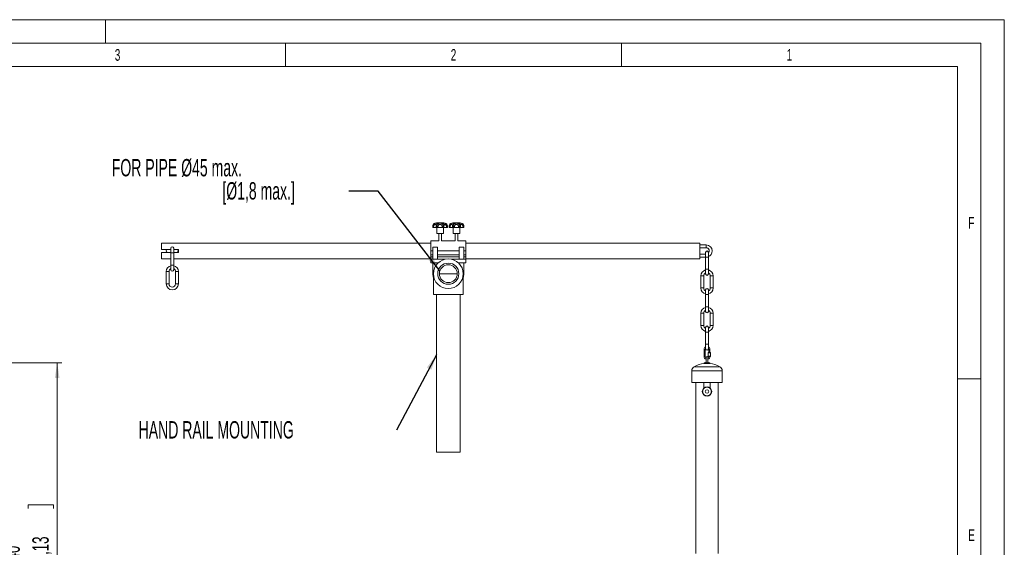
# Model space of a CAD drawing. Header units: millimetres. Extents: x 0 to 594, y 0 to 420.
# Tile 49 of 49: x 384 to 594, y 307 to 420. Entities that reach past the tile are written whole.
import ezdxf

# ---------------------------------------------------------------- set-up
doc = ezdxf.new("R2010")
doc.units = ezdxf.units.MM
doc.styles.add('SLDTEXTSTYLE0', font='TXT', dxfattribs={"width": 0.605})
doc.styles.add('SLDTEXTSTYLE1', font='TXT', dxfattribs={"width": 0.638186})
doc.dimstyles.new('SLDDIMSTYLE4', dxfattribs={"dimtxt": 3.5, "dimasz": 3.302, "dimexe": 0, "dimexo": 0.0625, "dimgap": 0.875, "dimtad": 1, "dimdec": 3, "dimlfac": 10, "dimrnd": 1e-09, "dimzin": 12, "dimdsep": 46, "dimtxsty": 'SLDTEXTSTYLE0', "dimsah": 1, "dimcen": 0.09, "dimadec": 0, "dimazin": 3, "dimtfac": 1, "dimtofl": 0, "dimtmove": 0, "dimatfit": 3, "dimfxl": 1, "dimfrac": 2, "dimtolj": 1, "dimtzin": 12, "dimarcsym": 0})
doc.dimstyles.new('SLDDIMSTYLE6', dxfattribs={"dimtxt": 0, "dimasz": 3.302, "dimexe": 0, "dimexo": 0.0625, "dimgap": 0, "dimtad": 0, "dimtih": 1, "dimtoh": 1, "dimdec": 0, "dimrnd": 1e-09, "dimzin": 0, "dimdsep": 46, "dimtxsty": 'Standard', "dimsah": 1, "dimcen": 0.09, "dimadec": 0, "dimazin": 0, "dimtfac": 3.302, "dimtdec": 0, "dimtofl": 0, "dimtmove": 0, "dimatfit": 3, "dimfxl": 1, "dimfrac": 2, "dimtolj": 1, "dimtzin": 0, "dimarcsym": 0})

# ---------------------------------------------------------------- blocks, each defined once
blk = doc.blocks.new('_D_8')
at = {"color": 7, "linetype": 'Continuous', "lineweight": 0}
for p, q in [((312.57, 346.79), (392.72, 346.79)), ((391.72, 270.44), (391.72, 346.79)), ((385.54, 315.63), (385.54, 316.43)), ((385.54, 316.43), (390.91, 316.43)), ((390.91, 316.43), (390.91, 315.63)), ((385.54, 301.6), (385.54, 300.79)), ((385.54, 300.79), (390.91, 300.79)), ((390.91, 300.79), (390.91, 301.6)), ((337.5, 270.44), (392.72, 270.44))]:
    blk.add_line(p, q, dxfattribs=at)
for points in [[(391.72, 346.79), (391.21, 343.49), (392.22, 343.49)], [(391.72, 270.44), (392.22, 273.74), (391.21, 273.74)]]:
    blk.add_solid(points, dxfattribs=at)
at = {"color": 7, "linetype": 'Continuous', "lineweight": 0, "char_height": 3.5, "attachment_point": 1, "rotation": 90, "style": 'SLDTEXTSTYLE0'}
for s, insert in [('29,13', (386.4, 302.6, 0.01)), ('740', (380.23, 303, 0.01))]:
    blk.add_mtext(s, dxfattribs=dict(at, insert=insert))
blk = doc.blocks.new('SW_NOTE_13')
at = {"color": 0, "linetype": 'Continuous', "lineweight": 0, "char_height": 3.7042, "attachment_point": 1, "style": 'SLDTEXTSTYLE0'}
for s, insert in [('FOR PIPE Ø45 max.', (-50.63, 6.83)), ('[Ø1,8 max.]', (-27.02, 1.89))]:
    blk.add_mtext(s, dxfattribs=dict(at, insert=insert))
blk = doc.blocks.new('SW_NOTE_14')
at = {"color": 0, "linetype": 'Continuous', "lineweight": 0, "insert": (-55.06, 1.89), "char_height": 3.7042, "attachment_point": 1, "style": 'SLDTEXTSTYLE0'}
blk.add_mtext('HAND RAIL MOUNTING', dxfattribs=at)

msp = doc.modelspace()

# ---------------------------------------------------------------- linework, layer by layer
at = {"color": 133, "linetype": 'Continuous', "lineweight": 0, "true_color": 0x71e1e1}
for p, q in [((594, 420.00007), (0, 420.00007)), ((402, 420.00007), (402, 415.00007)), ((594, 420.00007), (594, 0)), ((589, 415.00007), (5, 415.00007)), ((440.5, 415.00007), (440.5, 410.00007)), ((512.25, 415.00007), (512.25, 410.00007)), ((589, 415.00007), (589, 60.25)), ((440.5, 410.00007), (368.75, 410.00007)), ((512.25, 410.00007), (440.5, 410.00007)), ((584, 410.00007), (512.25, 410.00007)), ((584, 410.00007), (584, 60.25)), ((584, 343.3334), (589, 343.3334))]:
    msp.add_line(p, q, dxfattribs=at)
at = {"color": 7, "linetype": 'Continuous', "lineweight": 15}
for p, q in [((472.70185, 376.63242), (473.49297, 376.63242)), ((473.49297, 376.63242), (474.30185, 376.63242)), ((474.71742, 376.5092), (474.69797, 376.52238)), ((476.20184, 376.63242), (477.00249, 376.63242)), ((477.00249, 376.63242), (477.80185, 376.63242)), ((478.22668, 376.50322), (478.2074, 376.51605)), ((471.93857, 375.83242), (471.93857, 375.63242)), ((471.94022, 375.83242), (471.93857, 375.83242)), ((471.94022, 375.63242), (471.93857, 375.63242)), ((471.94022, 375.83242), (472.1103, 375.83242)), ((471.94022, 375.83242), (471.94022, 375.63242)), ((472.1103, 375.63242), (471.94022, 375.63242)), ((471.94175, 375.84966), (471.94108, 375.83243)), ((472.1103, 375.83242), (472.1103, 375.63242)), ((472.1103, 375.63242), (472.65724, 375.63242)), ((472.65724, 375.83242), (472.79264, 375.83242)), ((472.65724, 375.63242), (472.65724, 375.83242)), ((472.79264, 375.63242), (472.65724, 375.63242)), ((472.79264, 375.83242), (473.04131, 375.83242)), ((472.79264, 375.83242), (472.79264, 375.63242)), ((473.04131, 375.63242), (472.79264, 375.63242)), ((472.80185, 375.63242), (472.80185, 374.38242)), ((474.20185, 374.38242), (472.80185, 374.38242)), ((473.04131, 375.83242), (473.04131, 375.63242)), ((473.04131, 375.63242), (473.93092, 375.63242)), ((473.20184, 374.38242), (473.20184, 372.83242)), ((473.80184, 372.83242), (473.80184, 374.38242)), ((473.93092, 375.83242), (474.1791, 375.83242)), ((473.93092, 375.63242), (473.93092, 375.83242)), ((474.1791, 375.63242), (473.93092, 375.63242)), ((474.1791, 375.83242), (474.31912, 375.83242)), ((474.1791, 375.83242), (474.1791, 375.63242)), ((474.31912, 375.63242), (474.1791, 375.63242)), ((474.20185, 374.38242), (474.20185, 375.63242)), ((474.31912, 375.83242), (474.31912, 375.63242)), ((474.31912, 375.63242), (474.88149, 375.63242)), ((474.88149, 375.83242), (475.05558, 375.83242)), ((474.88149, 375.63242), (474.88149, 375.83242)), ((475.05558, 375.63242), (474.88149, 375.63242)), ((475.05558, 375.63242), (475.05558, 375.83242)), ((475.058, 375.63242), (475.05558, 375.63242)), ((475.058, 375.63242), (475.058, 375.83242)), ((475.44231, 375.83242), (475.44231, 375.63242)), ((475.44436, 375.63242), (475.44231, 375.63242)), ((475.44436, 375.83242), (475.6166, 375.83242)), ((475.44436, 375.83242), (475.44436, 375.63242)), ((475.6166, 375.63242), (475.44436, 375.63242)), ((475.6166, 375.83242), (475.6166, 375.63242)), ((475.6166, 375.63242), (476.17185, 375.63242)), ((476.17185, 375.83242), (476.30973, 375.83242)), ((476.17185, 375.63242), (476.17185, 375.83242)), ((476.30973, 375.63242), (476.17185, 375.63242)), ((476.30185, 375.63242), (476.30185, 374.38242)), ((477.70184, 374.38242), (476.30185, 374.38242)), ((476.30973, 375.83242), (476.55816, 375.83242)), ((476.30973, 375.83242), (476.30973, 375.63242)), ((476.55816, 375.63242), (476.30973, 375.63242)), ((476.55816, 375.83242), (476.55816, 375.63242)), ((476.55816, 375.63242), (477.44782, 375.63242)), ((476.70185, 374.38242), (476.70185, 372.83242)), ((477.30184, 372.83242), (477.30184, 374.38242)), ((477.44782, 375.83242), (477.69628, 375.83242)), ((477.44782, 375.63242), (477.44782, 375.83242)), ((477.69628, 375.63242), (477.44782, 375.63242)), ((477.69628, 375.83242), (477.83383, 375.83242)), ((477.69628, 375.83242), (477.69628, 375.63242)), ((477.83383, 375.63242), (477.69628, 375.63242)), ((477.70184, 374.38242), (477.70184, 375.63242)), ((477.83383, 375.83242), (477.83383, 375.63242)), ((477.83383, 375.63242), (478.38796, 375.63242)), ((478.38796, 375.83242), (478.55991, 375.83242)), ((478.38796, 375.63242), (478.38796, 375.83242)), ((478.55991, 375.63242), (478.38796, 375.63242)), ((478.55991, 375.63242), (478.55991, 375.83242)), ((478.5619, 375.63242), (478.55991, 375.63242)), ((478.5619, 375.63242), (478.5619, 375.83242)), ((471.50184, 372.31742), (414.00184, 372.31742)), ((414.00184, 372.31742), (414.00184, 370.98242)), ((473.20184, 372.83242), (471.50184, 372.83242)), ((471.50184, 372.83242), (471.50184, 370.63242)), ((476.70185, 372.83242), (473.80184, 372.83242)), ((479.00184, 372.83242), (477.30184, 372.83242)), ((479.00184, 370.63242), (479.00184, 372.83242)), ((529.00184, 372.31742), (479.00184, 372.31742)), ((529.00184, 368.94742), (529.00184, 372.31742)), ((414.00184, 370.98242), (416.00184, 370.98242)), ((414.00184, 370.28242), (414.00184, 368.94742)), ((416.00184, 370.28242), (414.00184, 370.28242)), ((416.00184, 370.93242), (415.30185, 370.93242)), ((415.30185, 370.33242), (416.00184, 370.33242)), ((416.00184, 371.23242), (416.00184, 370.23242)), ((416.00184, 370.23242), (416.00184, 367.63242)), ((416.60185, 370.23242), (416.60185, 371.23242)), ((416.60185, 370.98242), (417.60185, 370.98242)), ((417.30184, 370.93242), (416.60185, 370.93242)), ((416.60185, 370.33242), (417.30184, 370.33242)), ((417.60185, 370.28242), (416.60185, 370.28242)), ((416.60185, 367.63242), (416.60185, 370.23242)), ((417.60185, 370.98242), (417.60185, 370.28242)), ((471.50184, 369.78242), (471.50184, 370.63242)), ((471.95184, 371.48242), (471.95184, 368.88242)), ((472.95185, 371.48242), (471.95184, 371.48242)), ((472.95185, 368.88242), (472.95185, 371.48242)), ((477.55184, 371.48242), (477.55184, 368.88242)), ((477.55184, 371.48242), (478.55185, 371.48242)), ((478.55185, 368.88242), (478.55185, 371.48242)), ((479.00184, 370.63242), (479.00184, 369.78242)), ((530.30185, 371.93242), (529.00184, 371.93242)), ((529.00184, 371.33242), (530.30185, 371.33242)), ((530.20184, 370.33242), (530.20184, 369.33162)), ((530.80185, 369.33322), (530.80185, 370.33242)), ((414.00184, 368.94742), (416.00184, 368.94742)), ((416.60185, 368.94742), (471.50184, 368.94742)), ((471.50184, 369.38242), (471.50184, 369.78242)), ((471.50184, 368.88242), (471.50184, 369.38242)), ((471.95184, 369.38242), (471.50184, 369.38242)), ((471.50184, 368.88242), (474.56582, 368.88242)), ((471.50184, 368.08242), (471.50184, 368.88242)), ((471.50184, 368.08242), (473.0631, 368.08242)), ((471.95184, 368.08242), (471.95184, 365.78242)), ((477.55184, 369.38242), (472.95185, 369.38242)), ((472.95185, 367.97117), (472.95185, 368.08242)), ((475.93787, 368.88242), (479.00184, 368.88242)), ((477.44059, 368.08242), (479.00184, 368.08242)), ((477.55184, 368.08242), (477.55184, 367.97117)), ((479.00184, 369.38242), (478.55185, 369.38242)), ((478.55185, 365.78242), (478.55185, 368.08242)), ((479.00184, 369.78242), (479.00184, 369.38242)), ((479.00184, 369.38242), (479.00184, 368.88242)), ((479.00184, 368.94742), (529.00184, 368.94742)), ((479.00184, 368.88242), (479.00184, 368.08242)), ((530.20184, 369.93242), (529.00184, 369.93242)), ((529.00184, 369.33242), (530.20184, 369.33242)), ((530.20184, 369.33242), (530.20184, 366.73242)), ((530.80185, 366.73242), (530.80185, 369.33242)), ((415.00184, 366.23242), (415.00184, 363.63241)), ((415.60185, 363.63241), (415.60185, 366.23242)), ((416.00184, 367.63242), (416.00184, 366.63242)), ((416.60185, 366.63242), (416.60185, 367.63242)), ((417.00185, 366.23242), (417.00185, 363.63242)), ((417.60185, 363.63242), (417.60185, 366.23242)), ((530.20184, 366.73242), (530.20184, 365.73242)), ((530.80185, 365.73242), (530.80185, 366.73242)), ((472.07684, 365.78242), (472.07684, 361.33742)), ((473.34685, 365.78242), (477.15684, 365.78242)), ((478.42685, 361.33742), (478.42685, 365.78242)), ((529.20185, 365.33242), (529.20185, 362.73242)), ((529.80185, 362.73242), (529.80185, 365.33242)), ((531.20185, 365.33242), (531.20185, 362.73242)), ((531.80184, 362.73242), (531.80184, 365.33242)), ((530.20184, 362.33242), (530.20184, 361.33242)), ((530.80185, 361.33242), (530.80185, 362.33242)), ((472.07684, 361.33742), (478.42685, 361.33742)), ((472.71185, 361.33742), (472.71185, 327.68242)), ((477.79185, 327.68242), (477.79185, 361.33742)), ((530.20184, 361.33242), (530.20184, 358.73242)), ((530.80185, 358.73242), (530.80185, 361.33242)), ((530.20184, 358.73242), (530.20184, 357.73242)), ((530.80185, 357.73242), (530.80185, 358.73242)), ((529.20185, 357.33242), (529.20185, 354.73242)), ((529.80185, 354.73242), (529.80185, 357.33242)), ((531.20185, 357.33242), (531.20185, 354.73242)), ((531.80184, 354.73242), (531.80184, 357.33242)), ((530.20184, 354.33242), (530.20184, 353.33242)), ((530.20184, 353.33242), (530.20184, 350.73242)), ((530.80185, 353.33242), (530.80185, 354.33242)), ((530.80185, 350.73242), (530.80185, 353.33242)), ((529.87684, 349.63242), (529.87684, 348.13242)), ((530.12684, 348.13242), (530.12684, 349.63242)), ((530.20184, 350.73242), (530.20184, 349.73242)), ((530.80185, 349.73242), (530.80185, 350.73242)), ((530.87685, 349.63242), (530.87685, 348.93242)), ((531.12685, 348.93242), (531.12685, 349.63242)), ((530.30185, 347.93242), (530.30185, 346.93242)), ((530.70184, 346.93242), (530.70184, 347.93242)), ((530.81684, 348.93242), (530.77684, 348.89242)), ((530.77684, 348.89242), (530.77684, 348.17242)), ((531.00185, 348.89242), (530.77684, 348.89242)), ((530.77684, 348.17242), (530.81684, 348.13242)), ((530.77684, 348.17242), (531.22684, 348.17242)), ((530.81684, 348.93242), (531.18684, 348.93242)), ((531.18684, 348.13242), (530.81684, 348.13242)), ((531.22684, 348.89242), (531.00185, 348.89242)), ((531.22684, 348.89242), (531.18684, 348.93242)), ((531.18684, 348.13242), (531.22684, 348.17242)), ((531.22684, 348.17242), (531.22684, 348.89242)), ((527.25185, 345.05953), (527.25185, 342.53242)), ((529.90184, 346.79242), (529.90184, 346.63242)), ((529.90184, 346.79242), (531.10184, 346.79242)), ((529.90184, 346.63242), (531.10184, 346.63242)), ((530.30185, 346.93242), (530.25185, 346.88242)), ((530.25185, 346.88242), (530.25185, 346.79242)), ((530.31644, 346.88242), (530.25185, 346.88242)), ((530.75185, 346.88242), (530.68725, 346.88242)), ((530.75185, 346.88242), (530.70184, 346.93242)), ((530.75185, 346.79242), (530.75185, 346.88242)), ((531.10184, 346.63242), (531.10184, 346.79242)), ((533.75185, 342.53242), (533.75185, 345.05953)), ((533.75185, 342.53242), (527.25185, 342.53242)), ((528.08884, 342.53242), (528.08884, 306.03242)), ((529.80185, 341.34656), (529.80185, 342.53242)), ((531.20185, 342.53242), (531.20185, 341.34656)), ((532.91484, 306.03242), (532.91484, 342.53242)), ((472.71185, 327.68242), (477.79185, 327.68242))]:
    msp.add_line(p, q, dxfattribs=at)
at = {"color": 8, "linetype": 'Continuous', "lineweight": 15}
for p, q in [((475.05558, 375.83242), (475.058, 375.83242)), ((475.44231, 375.83242), (475.44436, 375.83242)), ((478.55991, 375.83242), (478.56189, 375.83242)), ((416.00184, 370.23242), (416.30184, 370.23242)), ((416.30184, 370.23242), (416.60185, 370.23242)), ((471.50184, 370.63242), (471.95184, 370.63242)), ((472.95185, 370.63242), (477.55184, 370.63242)), ((478.55185, 370.63242), (479.00184, 370.63242)), ((530.30185, 371.93242), (530.30185, 371.33242)), ((471.95184, 369.78242), (471.50184, 369.78242)), ((477.55184, 369.78242), (472.95185, 369.78242)), ((479.00184, 369.78242), (478.55185, 369.78242)), ((415.60185, 366.23242), (415.00184, 366.23242)), ((416.00184, 367.63242), (416.30184, 367.63242)), ((416.30184, 367.63242), (416.60185, 367.63242)), ((417.00185, 366.23242), (417.60185, 366.23242)), ((530.20184, 366.73242), (530.50185, 366.73242)), ((530.50185, 366.73242), (530.80185, 366.73242)), ((472.07684, 365.78242), (471.95184, 365.78242)), ((478.42685, 365.78242), (478.55185, 365.78242)), ((529.80185, 365.33242), (529.20185, 365.33242)), ((531.20185, 365.33242), (531.80184, 365.33242)), ((417.00185, 363.63242), (417.60185, 363.63242)), ((529.80185, 362.73242), (529.20185, 362.73242)), ((531.20185, 362.73242), (531.80184, 362.73242)), ((530.50185, 361.33242), (530.20184, 361.33242)), ((530.80185, 361.33242), (530.50185, 361.33242)), ((530.50185, 358.73242), (530.20184, 358.73242)), ((530.80185, 358.73242), (530.50185, 358.73242)), ((529.80185, 357.33242), (529.20185, 357.33242)), ((531.20185, 357.33242), (531.80184, 357.33242)), ((529.80185, 354.73242), (529.20185, 354.73242)), ((530.20184, 353.33242), (530.50185, 353.33242)), ((530.50185, 353.33242), (530.80185, 353.33242)), ((531.20185, 354.73242), (531.80184, 354.73242)), ((529.87684, 349.63242), (530.12684, 349.63242)), ((530.20184, 350.73242), (530.50185, 350.73242)), ((530.50185, 350.73242), (530.80185, 350.73242)), ((531.12685, 349.63242), (530.87685, 349.63242)), ((529.87684, 348.13242), (530.12684, 348.13242)), ((533.75185, 345.05953), (527.25185, 345.05953)), ((527.75185, 345.92556), (533.25184, 345.92556))]:
    msp.add_line(p, q, dxfattribs=at)
at = {"color": 7, "linetype": 'Continuous', "lineweight": 15}
for centre, radius in [((475.25184, 365.78242), 3.175), ((475.25184, 365.78242), 2.25425), ((475.25184, 365.78242), 1.905), ((530.50184, 340.63242), 1), ((530.50184, 340.63242), 0.375)]:
    msp.add_circle(centre, radius, dxfattribs=at)
for centre, radius, start, end in [((472.70184, 375.83242), 0.8, 90, 120.7738892), ((474.30184, 375.83242), 0.8, 60.1398838, 90), ((476.20184, 375.83242), 0.8, 90, 120.2093898), ((477.80184, 375.83242), 0.8, 59.3218569, 90), ((415.30184, 370.63242), 0.3, 90, 180), ((415.30184, 370.63242), 0.3, 180, 270), ((416.30184, 371.23242), 0.3, 0, 180), ((417.30184, 370.63242), 0.3, 0, 90), ((417.30184, 370.63242), 0.3, 270, 0), ((530.50184, 370.33242), 0.3, 0, 180), ((530.30184, 370.63242), 1.3, 0, 90), ((530.30184, 370.63242), 0.7, 315.5846914, 90), ((530.30184, 370.63242), 1.3, 292.6198649, 0), ((416.30184, 366.23242), 1.3, 103.3423638, 180), ((416.30184, 366.23242), 0.7, 115.3769335, 180), ((416.30184, 366.63242), 0.3, 180, 0), ((416.30184, 366.23242), 1.3, 0, 76.6576362), ((416.30184, 366.23242), 0.7, 0, 64.6230665), ((530.50184, 365.33242), 1.3, 103.3423638, 180), ((530.50184, 365.33242), 0.7, 115.3769335, 180), ((530.50184, 365.33242), 1.3, 0.0046251, 76.6576362), ((530.50184, 365.33242), 0.7, 0, 64.6230665), ((475.25184, 365.78242), 3.3, 180, 195.8203529), ((475.25184, 365.78242), 3.3, 344.1796471, 0), ((530.50184, 365.73242), 0.3, 180, 0), ((416.30184, 363.63242), 1.3, 180.0046251, 0), ((416.30184, 363.63242), 0.7, 180, 0), ((530.50184, 362.73242), 1.3, 180, 256.6576362), ((530.50184, 362.73242), 0.7, 180, 244.6230665), ((530.50184, 362.33242), 0.3, 0, 180), ((530.50184, 362.73242), 0.7, 295.3769335, 0), ((530.50184, 362.73242), 1.3, 283.3423638, 0), ((530.50184, 357.33242), 1.3, 103.3423638, 180), ((530.50184, 357.33242), 0.7, 115.3769335, 180), ((530.50184, 357.73242), 0.3, 180, 0), ((530.50184, 357.33242), 1.3, 0.0046251, 76.6576362), ((530.50184, 357.33242), 0.7, 0, 64.6230665), ((530.50184, 354.73242), 1.3, 180, 256.6576362), ((530.50184, 354.73242), 0.7, 180, 244.6230665), ((530.50184, 354.33242), 0.3, 0, 180), ((530.50184, 354.73242), 0.7, 295.3769335, 0), ((530.50184, 354.73242), 1.3, 283.3423638, 0), ((530.50184, 349.63242), 0.625, 118.685402, 180), ((530.50184, 349.63242), 0.375, 143.1301024, 180), ((530.50184, 349.73242), 0.3, 180, 0), ((530.50184, 349.63242), 0.625, 0, 61.314598), ((530.50184, 349.63242), 0.375, 0, 36.8698976), ((530.50184, 348.13242), 0.625, 180, 251.3370751), ((530.50184, 348.13242), 0.375, 180, 237.7690474), ((530.50184, 347.93242), 0.2, 0, 180), ((530.50184, 348.13242), 0.375, 302.2309526, 0), ((530.50184, 348.13242), 0.625, 288.6629249, 0), ((528.25184, 345.05953), 1, 120, 180), ((530.50184, 341.16242), 5.5, 95.9870725, 120), ((530.50184, 341.16242), 5.5, 60, 84.0129275), ((532.75184, 345.05953), 1, 0, 60)]:
    msp.add_arc(centre, radius, start, end, dxfattribs=at)
for points, knots in [([(472.29036, 376.51757), (472.28805, 376.51648), (472.25319, 376.50007), (472.18976, 376.4457), (472.10202, 376.3519), (472.02791, 376.23274), (471.97333, 376.09396), (471.94309, 375.96395), (471.94212, 375.88104), (471.94175, 375.84966)], [0, 0, 0, 0, 0.012258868, 0.184444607, 0.352822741, 0.534669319, 0.711549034, 0.89079633, 1, 1, 1, 1]), ([(472.00861, 376.16441), (472.04197, 376.2197), (472.1135, 376.33827), (472.28157, 376.47308), (472.46712, 376.55056), (472.59518, 376.56809), (472.69269, 376.56184), (472.73779, 376.53831), (472.7794, 376.48142), (472.80528, 376.40596), (472.8188, 376.28283), (472.8225, 376.19332), (472.8237, 376.16441)], [0, 0, 0, 0, 0.11294639, 0.242170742, 0.383709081, 0.499518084, 0.54206869, 0.679357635, 0.70337908, 0.820487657, 0.94201589, 1, 1, 1, 1]), ([(472.8237, 376.16441), (472.85317, 376.2197), (472.91637, 376.33827), (473.07553, 376.47308), (473.27284, 376.55056), (473.44685, 376.56809), (473.61708, 376.56184), (473.7311, 376.53831), (473.86971, 376.48142), (473.98828, 376.40596), (474.09253, 376.28283), (474.13555, 376.19332), (474.14944, 376.16441)], [0, 0, 0, 0, 0.11294658, 0.242170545, 0.383709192, 0.499518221, 0.542068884, 0.679357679, 0.703379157, 0.820487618, 0.94201614, 1, 1, 1, 1]), ([(474.14944, 376.16441), (474.15284, 376.2197), (474.16011, 376.33827), (474.19051, 376.47308), (474.251, 376.55056), (474.33993, 376.56809), (474.4547, 376.56184), (474.55178, 376.53831), (474.683, 376.48142), (474.80499, 376.40596), (474.92146, 376.28283), (474.9714, 376.19332), (474.98754, 376.16441)], [0, 0, 0, 0, 0.112946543, 0.242170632, 0.383709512, 0.499518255, 0.542068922, 0.679357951, 0.703379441, 0.820488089, 0.942016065, 1, 1, 1, 1]), ([(475.05653, 375.83264), (475.05523, 375.87734), (475.05246, 375.97236), (475.01821, 376.1125), (474.96346, 376.2453), (474.89087, 376.35926), (474.80869, 376.4512), (474.74944, 376.49261), (474.72069, 376.51271)], [0, 0, 0, 0, 0.154444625, 0.328285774, 0.502247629, 0.672567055, 0.841087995, 1, 1, 1, 1]), ([(475.79339, 376.52017), (475.76214, 376.499), (475.70021, 376.45704), (475.61294, 376.3624), (475.53764, 376.24615), (475.48107, 376.10854), (475.4473, 375.96848), (475.44506, 375.87482), (475.44405, 375.8325)], [0, 0, 0, 0, 0.167490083, 0.33196094, 0.508655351, 0.68258341, 0.856548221, 1, 1, 1, 1]), ([(475.51256, 376.16441), (475.54605, 376.2197), (475.61786, 376.33827), (475.78675, 376.47308), (475.97353, 376.55056), (476.10301, 376.56809), (476.20219, 376.56184), (476.24858, 376.53831), (476.29192, 376.48142), (476.31934, 376.40596), (476.33432, 376.28283), (476.33864, 376.19332), (476.34004, 376.16441)], [0, 0, 0, 0, 0.112946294, 0.242170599, 0.383709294, 0.499517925, 0.542068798, 0.679357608, 0.70337924, 0.820487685, 0.942015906, 1, 1, 1, 1]), ([(476.34004, 376.16441), (476.36928, 376.2197), (476.43199, 376.33827), (476.59009, 376.47308), (476.78644, 376.55056), (476.96013, 376.56809), (477.13049, 376.56184), (477.24489, 376.53831), (477.38417, 376.48142), (477.50347, 376.40596), (477.60849, 376.28283), (477.65186, 376.19332), (477.66587, 376.16441)], [0, 0, 0, 0, 0.112946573, 0.242170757, 0.383709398, 0.499518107, 0.542068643, 0.679357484, 0.703379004, 0.820487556, 0.942015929, 1, 1, 1, 1]), ([(477.66587, 376.16441), (477.66884, 376.2197), (477.67522, 376.33827), (477.70349, 376.47308), (477.76155, 376.55056), (477.84867, 376.56809), (477.96192, 376.56184), (478.05818, 376.53831), (478.18853, 376.48142), (478.30986, 376.40596), (478.42584, 376.28283), (478.4756, 376.19332), (478.49167, 376.16441)], [0, 0, 0, 0, 0.112946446, 0.242170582, 0.383709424, 0.49951803, 0.542068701, 0.679357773, 0.703379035, 0.820487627, 0.942015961, 1, 1, 1, 1]), ([(478.56033, 375.83262), (478.55908, 375.87693), (478.55642, 375.97159), (478.52206, 376.11153), (478.46684, 376.24464), (478.39343, 376.35882), (478.31291, 376.44843), (478.25577, 376.48808), (478.22953, 376.50629)], [0, 0, 0, 0, 0.155648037, 0.332529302, 0.509689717, 0.682984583, 0.85444839, 1, 1, 1, 1]), ([(472.00861, 376.16441), (472.00836, 376.16386), (471.99573, 376.13549), (471.95525, 376.02893), (471.94656, 375.91531), (471.94022, 375.83242)], [0, 0, 0, 0, 0.0053024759, 0.2744013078, 1, 1, 1, 1]), ([(472.65724, 375.83242), (472.65679, 375.87897), (472.65592, 375.9699), (472.64706, 376.09322), (472.62758, 376.19106), (472.58646, 376.26547), (472.50968, 376.2964), (472.3988, 376.28796), (472.28465, 376.23515), (472.19334, 376.14033), (472.13394, 376.01789), (472.11215, 375.90971), (472.11067, 375.84789), (472.1103, 375.83242)], [0, 0, 0, 0, 0.094746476, 0.185057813, 0.268002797, 0.347818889, 0.4669306, 0.589552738, 0.68957047, 0.777061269, 0.873820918, 0.968427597, 1, 1, 1, 1]), ([(472.8237, 376.16441), (472.82359, 376.16386), (472.81785, 376.13549), (472.79947, 376.02894), (472.79552, 375.91531), (472.79264, 375.83242)], [0, 0, 0, 0, 0.005302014, 0.274401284, 1, 1, 1, 1]), ([(473.93092, 375.83242), (473.92806, 375.87897), (473.92249, 375.9699), (473.87712, 376.09322), (473.80495, 376.19106), (473.69151, 376.26547), (473.53514, 376.2964), (473.3652, 376.28796), (473.22235, 376.23515), (473.12269, 376.14033), (473.06368, 376.01789), (473.04306, 375.90971), (473.04166, 375.84789), (473.04131, 375.83242)], [0, 0, 0, 0, 0.094746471, 0.18505792, 0.268002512, 0.347818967, 0.466930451, 0.589552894, 0.689570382, 0.777061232, 0.873820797, 0.968427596, 1, 1, 1, 1]), ([(474.14944, 376.16441), (474.14955, 376.16386), (474.16459, 376.08599), (474.17729, 375.9733), (474.17874, 375.86041), (474.1791, 375.83242)], [0, 0, 0, 0, 0.00530444, 0.753391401, 1, 1, 1, 1]), ([(474.88149, 375.83242), (474.87838, 375.87897), (474.87231, 375.9699), (474.82459, 376.09322), (474.75407, 376.19106), (474.65374, 376.26547), (474.53553, 376.2964), (474.4345, 376.28796), (474.37051, 376.23515), (474.33755, 376.14033), (474.32337, 376.01789), (474.31945, 375.90971), (474.31918, 375.84789), (474.31912, 375.83242)], [0, 0, 0, 0, 0.094746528, 0.185057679, 0.268002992, 0.347818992, 0.46693045, 0.589552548, 0.689570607, 0.777061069, 0.873820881, 0.968427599, 1, 1, 1, 1]), ([(475.05558, 375.83242), (475.04927, 375.9153), (475.04061, 376.02893), (475.00036, 376.13549), (474.98778, 376.16386), (474.98754, 376.16441)], [0, 0, 0, 0, 0.725598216, 0.994696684, 1, 1, 1, 1]), ([(475.51256, 376.16441), (475.51232, 376.16386), (475.49973, 376.13549), (475.45934, 376.02894), (475.45068, 375.91531), (475.44436, 375.83242)], [0, 0, 0, 0, 0.0053021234, 0.2744017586, 1, 1, 1, 1]), ([(476.17185, 375.83242), (476.17136, 375.87897), (476.17041, 375.9699), (476.16094, 376.09322), (476.14056, 376.19106), (476.0981, 376.26547), (476.01967, 376.2964), (475.90727, 376.28796), (475.79203, 376.23515), (475.70008, 376.14033), (475.64035, 376.01789), (475.61845, 375.90971), (475.61697, 375.84789), (475.6166, 375.83242)], [0, 0, 0, 0, 0.094746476, 0.185057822, 0.268002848, 0.347818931, 0.466930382, 0.589552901, 0.689570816, 0.777060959, 0.873820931, 0.96842759, 1, 1, 1, 1]), ([(476.34004, 376.16441), (476.33993, 376.16386), (476.33434, 376.13548), (476.31639, 376.02894), (476.31254, 375.91531), (476.30973, 375.83242)], [0, 0, 0, 0, 0.005301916, 0.274401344, 1, 1, 1, 1]), ([(477.44782, 375.83242), (477.44494, 375.87897), (477.43933, 375.9699), (477.39367, 376.09322), (477.32112, 376.19106), (477.20723, 376.26547), (477.05056, 376.2964), (476.8807, 376.28796), (476.73824, 376.23515), (476.63904, 376.14033), (476.58038, 376.01789), (476.5599, 375.90971), (476.55851, 375.84789), (476.55816, 375.83242)], [0, 0, 0, 0, 0.094746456, 0.185057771, 0.268002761, 0.347818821, 0.466930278, 0.589552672, 0.689570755, 0.777061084, 0.873820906, 0.9684276, 1, 1, 1, 1]), ([(477.66587, 376.16441), (477.66598, 376.16386), (477.68137, 376.08599), (477.69443, 375.9733), (477.69591, 375.86041), (477.69628, 375.83242)], [0, 0, 0, 0, 0.005304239, 0.753391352, 1, 1, 1, 1]), ([(478.38796, 375.83242), (478.38486, 375.87897), (478.37882, 375.9699), (478.33134, 376.09322), (478.26126, 376.19106), (478.1617, 376.26547), (478.04476, 376.2964), (477.94536, 376.28796), (477.88295, 376.23515), (477.8512, 376.14033), (477.83778, 376.01789), (477.83414, 375.90971), (477.83389, 375.84789), (477.83383, 375.83242)], [0, 0, 0, 0, 0.094746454, 0.185057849, 0.268002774, 0.347818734, 0.466930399, 0.589552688, 0.689570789, 0.777061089, 0.873820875, 0.968427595, 1, 1, 1, 1]), ([(478.55991, 375.83242), (478.55359, 375.91531), (478.54492, 376.02894), (478.50451, 376.13548), (478.49192, 376.16386), (478.49167, 376.16441)], [0, 0, 0, 0, 0.72559833, 0.994698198, 1, 1, 1, 1]), ([(530.30185, 346.93242), (530.30143, 346.92912), (530.30048, 346.9216), (530.3107, 346.8965), (530.31644, 346.88242)], [0, 0, 0, 0, 0.438807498, 1, 1, 1, 1]), ([(530.42284, 346.79242), (530.40807, 346.798), (530.37354, 346.81103), (530.33808, 346.84257), (530.3225, 346.87126), (530.31644, 346.88242)], [0, 0, 0, 0, 0.313673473, 0.732842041, 1, 1, 1, 1]), ([(530.68725, 346.88242), (530.67974, 346.8691), (530.66317, 346.83974), (530.62619, 346.80853), (530.5926, 346.79735), (530.57778, 346.79242)], [0, 0, 0, 0, 0.316854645, 0.698456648, 1, 1, 1, 1]), ([(530.68725, 346.88242), (530.69379, 346.90102), (530.70271, 346.92638), (530.70203, 346.93115), (530.70184, 346.93242)], [0, 0, 0, 0, 0.73351855, 1, 1, 1, 1]), ([(530.50185, 339.69242), (530.55918, 339.69547), (530.67728, 339.70175), (530.85247, 339.75405), (531.02093, 339.84077), (531.17126, 339.96304), (531.29338, 340.11332), (531.38065, 340.2818), (531.43101, 340.45699), (531.4471, 340.63242), (531.43101, 340.80785), (531.38065, 340.98304), (531.29338, 341.15151), (531.17126, 341.30183), (531.02093, 341.42395), (530.85247, 341.51122), (530.67728, 341.56159), (530.50185, 341.57768), (530.32641, 341.56159), (530.15122, 341.51122), (529.98276, 341.42395), (529.83243, 341.30183), (529.71031, 341.15151), (529.62305, 340.98304), (529.57268, 340.80785), (529.55659, 340.63242), (529.57268, 340.45699), (529.62305, 340.2818), (529.71031, 340.11332), (529.83243, 339.96304), (529.98276, 339.84077), (530.15122, 339.75405), (530.32641, 339.70175), (530.44451, 339.69547), (530.50185, 339.69242)], [0, 0, 0, 0, 0.029128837, 0.060002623, 0.092160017, 0.124999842, 0.157839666, 0.18999706, 0.220870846, 0.249999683, 0.279129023, 0.310002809, 0.342160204, 0.375000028, 0.407839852, 0.439997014, 0.4708708, 0.499999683, 0.529129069, 0.560002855, 0.592160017, 0.624999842, 0.657839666, 0.689996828, 0.720870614, 0.75, 0.779128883, 0.810002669, 0.842159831, 0.874999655, 0.907839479, 0.939996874, 0.97087066, 1, 1, 1, 1])]:
    msp.add_open_spline(points, degree=3, knots=knots, dxfattribs=at)
at = {"color": 8, "linetype": 'Continuous', "lineweight": 15}
for points, knots in [([(472.29293, 376.51864), (472.29019, 376.51752), (472.28136, 376.51391), (472.23137, 376.47868), (472.14755, 376.40713), (472.05934, 376.2827), (472.02099, 376.19329), (472.00861, 376.16441)], [0, 0, 0, 0, 0.032666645, 0.105136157, 0.458435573, 0.825070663, 1, 1, 1, 1]), ([(474.98754, 376.16441), (474.96246, 376.21929), (474.9087, 376.33695), (474.80342, 376.45761), (474.74155, 376.49472), (474.71742, 376.5092)], [0, 0, 0, 0, 0.347733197, 0.74558263, 1, 1, 1, 1]), ([(475.80018, 376.52192), (475.79526, 376.51995), (475.78449, 376.51565), (475.7329, 376.47938), (475.64973, 376.40683), (475.56275, 376.28274), (475.52482, 376.1933), (475.51256, 376.16441)], [0, 0, 0, 0, 0.059266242, 0.129743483, 0.473328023, 0.829880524, 1, 1, 1, 1]), ([(478.49167, 376.16441), (478.46632, 376.21923), (478.41194, 376.33677), (478.30848, 376.4546), (478.24834, 376.49035), (478.22668, 376.50322)], [0, 0, 0, 0, 0.358704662, 0.769105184, 1, 1, 1, 1]), ([(530.20393, 369.33242), (530.20318, 369.33242), (530.19424, 369.33242), (530.22046, 369.33242), (530.28339, 369.33242), (530.38425, 369.33242), (530.46265, 369.33242), (530.50185, 369.33242)], [0, 0, 0, 0, 0.022351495, 0.266763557, 0.511174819, 0.755583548, 1, 1, 1, 1]), ([(530.50185, 369.33242), (530.54104, 369.33242), (530.61944, 369.33242), (530.7203, 369.33242), (530.78323, 369.33242), (530.80945, 369.33242), (530.80051, 369.33242), (530.79976, 369.33242)], [0, 0, 0, 0, 0.2444118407, 0.4888220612, 0.7332348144, 0.9776483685, 1, 1, 1, 1]), ([(415.60185, 363.63242), (415.59734, 363.63242), (415.58831, 363.63242), (415.51894, 363.63242), (415.41978, 363.63242), (415.30185, 363.63242), (415.18391, 363.63242), (415.08475, 363.63242), (415.01538, 363.63242), (415.00635, 363.63242), (415.00184, 363.63242)], [0, 0, 0, 0, 0.125001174, 0.249999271, 0.37500046, 0.5, 0.62499954, 0.750000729, 0.874998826, 1, 1, 1, 1])]:
    msp.add_open_spline(points, degree=3, knots=knots, dxfattribs=at)

# ---------------------------------------------------------------- block references
at = {"color": 7, "linetype": 'Continuous', "lineweight": 0}
for name, p in [('SW_NOTE_13', (454.0061, 383.43496)), ('SW_NOTE_14', (464.1687, 332.4187))]:
    msp.add_blockref(name, p, dxfattribs=at)

# ---------------------------------------------------------------- texts
at = {"color": 254, "linetype": 'Continuous', "lineweight": 0, "true_color": 0xe8e8e8, "char_height": 2.50001, "attachment_point": 2, "style": 'SLDTEXTSTYLE1'}
for s, insert in [('3', (404.60695, 413.7348)), ('2', (476.35701, 413.7348)), ('1', (548.10698, 413.7348)), ('F', (586.9654, 377.90147)), ('E', (586.98832, 311.2348))]:
    msp.add_mtext(s, dxfattribs=dict(at, insert=insert))

# ---------------------------------------------------------------- dimensions: what is measured, and where the dimension line sits
at = {"color": 7, "linetype": 'Continuous', "lineweight": 0}
dim = msp.add_linear_dim(base=(391.716659, 346.79242), p1=(336.497226, 270.436866), p2=(311.567643, 346.79242), angle=90, dimstyle='SLDDIMSTYLE4', dxfattribs=at)
dim.commit()
dim.dimension.update_dxf_attribs({"geometry": '_D_8', "text_midpoint": (391.716659, 308.614643), "dimtype": 160})

# ---------------------------------------------------------------- leaders
for points in [[(473.45479, 366.41458), (460.2561, 383.43496), (454.0061, 383.43496)], [(472.71184, 348.44198), (464.1687, 332.4187)]]:
    msp.add_leader(points, dimstyle='SLDDIMSTYLE6', dxfattribs=at)

doc.saveas('drawing.dxf')
